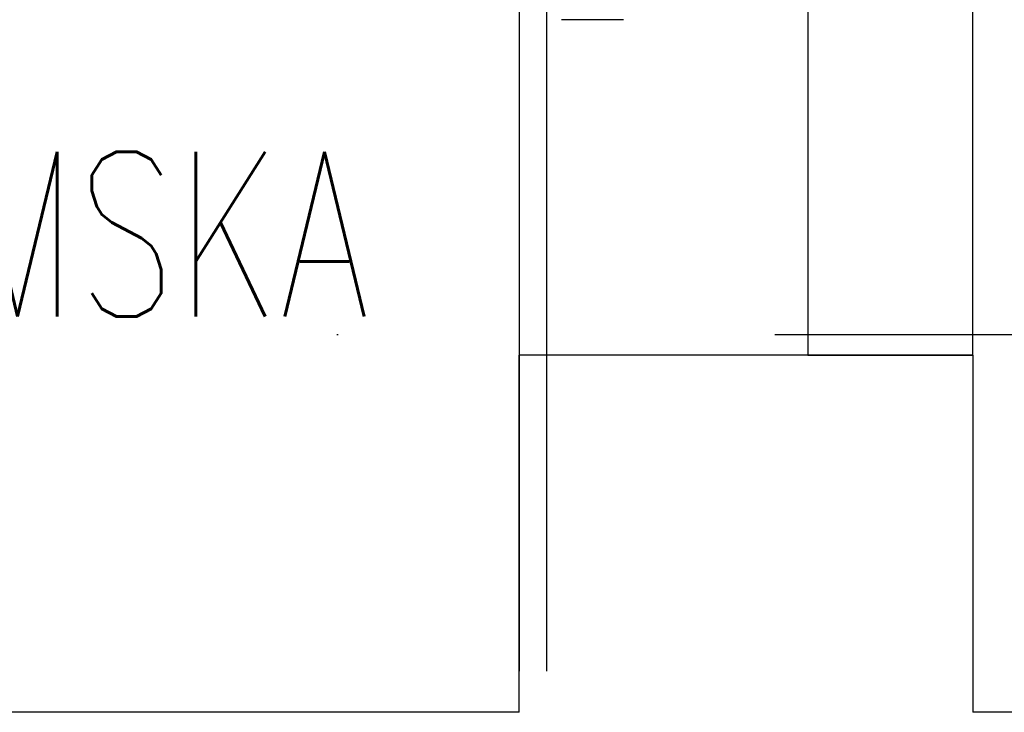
# Model space of a CAD drawing. Header units: millimetres. Extents: x 28600 to 181045, y -399112 to -163690.
# Tile 85 of 256: x 59678 to 59750, y -198056 to -198006. Entities that reach past the tile are written whole.
import ezdxf
from ezdxf.enums import TextEntityAlignment as Align

# ---------------------------------------------------------------- set-up
doc = ezdxf.new("R2010")
doc.units = ezdxf.units.MM
doc.linetypes.add('DASHDOT', pattern=[25.4, 12.7, -6.35, 0, -6.35])
doc.layers.get('0').update_dxf_attribs({"color": 8})
for name, color, linetype in [('!! 0_ Istn-sciany', 8, 'Continuous'), ('!! 0_Opis_pom', 8, 'Continuous'), ('!! 2  nowe sciany - remont', 8, 'Continuous'), ('!! 2 ZABUDOWA GK-MDF', 8, 'Continuous'), ('0-osie-liniA', 8, 'DASHDOT')]:
    doc.layers.add(name, color=color, linetype=linetype)
doc.layers.add('!!_@ wypos sanit nd', color=8, linetype='Continuous', plot=False)
doc.styles.add('TXT', font='simplex.shx')

# ---------------------------------------------------------------- blocks, each defined once
blk = doc.blocks.new('A$Cff2eaf8b')
blk.add_lwpolyline([(0.20099, -0.02671), (0.20099, -0.0717)])

msp = doc.modelspace()

# ---------------------------------------------------------------- linework, layer by layer
at = {"layer": '!! 0_ Istn-sciany'}
for points in [[(59747.56735, -198030.12813), (59714.56735, -198030.12813)], [(59747.56735, -198030.12813), (59714.56735, -198030.12813)], [(59714.56735, -198056.12813), (59714.56735, -198056.12813), (59714.56735, -198030.12813)], [(59747.56735, -198030.12813), (59747.56735, -198056.12813)], [(59714.56735, -198056.12813), (59492.56735, -198056.12813)], [(59897.56735, -198056.12813), (59747.56735, -198056.12813)]]:
    msp.add_lwpolyline(points, dxfattribs=at)
at = {"layer": '!! 2  nowe sciany - remont'}
msp.add_lwpolyline([(59747.56735, -198030.12813), (59747.56735, -197933.12813), (59735.56735, -197933.12813), (59735.56735, -198030.12813)], close=True, dxfattribs=at)
at = {"layer": '!! 2 ZABUDOWA GK-MDF'}
for points in [[(59714.56735, -197933.12813), (59714.56735, -198053.12813)], [(59716.56735, -197933.12813), (59716.56735, -198053.12813)]]:
    msp.add_lwpolyline(points, dxfattribs=at)
at = {"layer": '0-osie-liniA', "ltscale": 5}
msp.add_lwpolyline([(57445.3616, -198028.62813), (62630.46575, -198028.62813)], dxfattribs=at)

# ---------------------------------------------------------------- block references
at = {"layer": '!!_@ wypos sanit nd', "xscale": 100, "yscale": 100, "zscale": 100, "rotation": 270}
msp.add_blockref('A$Cff2eaf8b', (59724.83434, -197985.6283), dxfattribs=at)

# ---------------------------------------------------------------- texts
at = {"layer": '!! 0_Opis_pom', "ltscale": 0.7, "style": 'TXT', "width": 0.7}
msp.add_text('TOALETA DAMSKA', height=12, dxfattribs=at).set_placement((59656.14207, -198027.33258), align=Align.CENTER)

doc.saveas('drawing.dxf')
